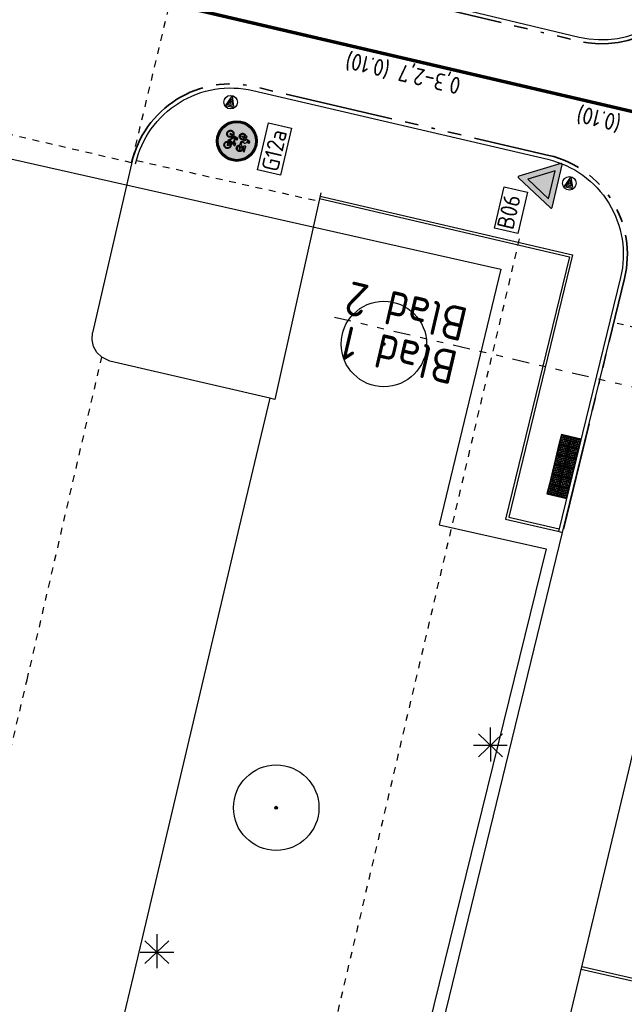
# Model space of a CAD drawing. Header units: metres. Extents: x 116958 to 118326, y 475500 to 477904.
# Tile 81 of 256: x 117477 to 117494, y 476340 to 476369. Entities that reach past the tile are written whole.
import ezdxf

# ---------------------------------------------------------------- set-up
doc = ezdxf.new("R2010")
doc.units = ezdxf.units.M
doc.header["$LTSCALE"] = 0.2
for name, pattern in [('200-03-27', [15, 1.5, -13.5]), ('AL-TEKENBLADGRENS', [11.5, 2.5, -1.5, 1, -1.5, 1, -1.5, 2.5]), ('MATGRENS', [2, 1, -1]), ('VH-RIJWIELPADBAND_410X225', [28, 16, -2, 2, -2, 0, -2, 2, -2])]:
    doc.linetypes.add(name, pattern=pattern)
doc.layers.get('0').update_dxf_attribs({"color": 6})
for name, color, linetype in [('B-WE-GR-BOOM-G', 252, 'Continuous'), ('B-WE-IE-MEUBILAIR_WEGMEUBILAIR_LICHTMAST-G', 252, 'Continuous'), ('B-WE-VH-KANTOPSLUITING_TROTTOIRBAND_130X150_250-G', 252, 'Continuous'), ('B-WE-VH-MATERIAALGRENS-G', 252, 'MATGRENS'), ('B-WE-VH-VERHARDING_ASFALT-GV', 252, 'Continuous'), ('N-WE-IE-MEUBILAIR_WEGMEUBILAIR_VERKEERSBORD-G', 7, 'Continuous'), ('N-WE-IE-MEUBILAIR_WEGMEUBILAIR_VERKEERSBORD-PAAL', 2, 'Continuous'), ('N-WE-VH-KANTOPSLUITING_ACHTERKANTBAND-G', 251, 'Continuous'), ('N-WE-VH-KANTOPSLUITING_OPSLUITBAND_80X200-G', 251, 'Continuous'), ('N-WE-VH-KANTVERHARDING_TEGEL_NOPPENTEGEL', 1, 'Continuous'), ('N-WE-VH-MATERIAALGRENS-G', 251, 'MATGRENS'), ('N-WE-VW-MARKERING_LANGS_STREEP_030_270_010-G', 1, '200-03-27'), ('N-WE-VW-MARKERING_LANGS_STREEP_GETROKKEN_010-G', 1, 'Continuous'), ('N-WE-VW-MARKERING_TEKST-G', 7, 'Continuous'), ('to-xx-bibcontour', 7, 'Continuous'), ('to-xx-bibkleur', 7, 'Continuous'), ('X-XX-AL-TEKENBLADGRENS-G', 7, 'AL-TEKENBLADGRENS'), ('X-XX-WERKGRENS-G', 4, 'WERKGRENS')]:
    doc.layers.add(name, color=color, linetype=linetype)
doc.layers.add('N-WE-VH-KANTOPSLUITING_RIJWIELPADBAND_410X250-G', color=251, linetype='VH-RIJWIELPADBAND_410X225', lineweight=35)
doc.styles.get("Standard").update_dxf_attribs({"font": 'isocp.shx'})
doc.linetypes.add('WERKGRENS', pattern='A,5,-2,[100,standaard.shx,S=1,R=0,X=0,Y=0],-2', length=9)

# ---------------------------------------------------------------- blocks, each defined once
blk = doc.blocks.new('CELQ211865')
for p, q in [((0.354, -0.336), (-0.354, 0.336)), ((0.354, 0.336), (-0.354, -0.336)), ((-0.001, 0.526), (0, -0.474)), ((-0.5, 0), (0.5, 0))]:
    blk.add_line(p, q)
blk = doc.blocks.new('Bestboom')
h = blk.add_hatch(color=256)
h.dxf.hatch_style = 1
h.paths.add_polyline_path([(41, 0, 1), (-41, 0, 1)])
for radius in [1260, 41.1]:
    blk.add_circle((0, 0), radius)
blk = doc.blocks.new('blind_oud')
blk.add_lwpolyline([(0, 0), (-0.3, 0), (-0.3, -0.3), (0, -0.3)], close=True)
at = {"color": 8}
for centre in [(-0.275, -0.025), (-0.275, -0.075), (-0.275, -0.125), (-0.275, -0.175), (-0.275, -0.225), (-0.275, -0.275), (-0.225, -0.025), (-0.225, -0.075), (-0.225, -0.125), (-0.225, -0.175), (-0.225, -0.225), (-0.225, -0.275), (-0.175, -0.025), (-0.175, -0.075), (-0.175, -0.125), (-0.175, -0.175), (-0.175, -0.225), (-0.175, -0.275), (-0.125, -0.025), (-0.125, -0.075), (-0.125, -0.125), (-0.125, -0.175), (-0.125, -0.225), (-0.125, -0.275), (-0.075, -0.025), (-0.075, -0.075), (-0.075, -0.125), (-0.075, -0.175), (-0.075, -0.225), (-0.075, -0.275), (-0.025, -0.025), (-0.025, -0.075), (-0.025, -0.125), (-0.025, -0.175), (-0.025, -0.225), (-0.025, -0.275)]:
    blk.add_circle(centre, 0.0125, dxfattribs=at)
blk = doc.blocks.new('B06')
at = {"layer": 'to-xx-bibkleur'}
h = blk.add_hatch(color=10, dxfattribs=at)
h.paths.add_polyline_path([(0.211, 0.511), (-0.211, 0.511), (0, 0.145)], flags=16)
edge = h.paths.add_edge_path()
edge.add_line((-0.337, 0.569), (-0.013, 0.007))
edge.add_arc((0, 0.015), 0.015, 210, 330)
edge.add_line((0.013, 0.007), (0.337, 0.569))
edge.add_arc((0.324, 0.576), 0.015, 330, 450)
edge.add_line((0.324, 0.591), (-0.324, 0.591))
edge.add_arc((-0.324, 0.576), 0.015, 90, 210)
blk.add_hatch(color=255, dxfattribs=at).paths.add_polyline_path([(0.211, 0.511), (-0.211, 0.511), (0, 0.145)])
at = {"layer": 'to-xx-bibcontour', "color": 7, "flags": 128}
blk.add_lwpolyline([(-0.337, 0.569), (-0.013, 0.007, 0.57735), (0.013, 0.007), (0.337, 0.569, 0.57735), (0.324, 0.591), (-0.324, 0.591, 0.57735)], format="xyb", close=True, dxfattribs=at)
blk.add_lwpolyline([(0.211, 0.511), (-0.211, 0.511), (0, 0.145)], close=True, dxfattribs=at)
at = {"layer": 'to-xx-bibkleur', "color": 10, "flags": 128}
blk.add_lwpolyline([(-0.337, 0.569), (-0.013, 0.007, 0.57735), (0.013, 0.007), (0.337, 0.569, 0.57735), (0.324, 0.591), (-0.324, 0.591, 0.57735)], format="xyb", close=True, dxfattribs=at)
blk.add_lwpolyline([(0.211, 0.511), (-0.211, 0.511), (0, 0.145)], close=True, dxfattribs=at)
blk = doc.blocks.new('Vb')
blk.add_lwpolyline([(125, -138), (-127, -138), (0, 185), (114, -100), (-71, -100), (0, 100), (56, -60), (-13, -60), (0, -20), (1, 30)])
blk.add_circle((0, 0), 200)
blk = doc.blocks.new('G12a')
at = {"layer": 'to-xx-bibkleur'}
h = blk.add_hatch(color=150, dxfattribs=at)
h.paths.add_polyline_path([(0.3, 0.3, 1), (-0.3, 0.3, 1)])
h.paths.add_polyline_path([(-0.285, 0.3, -1), (0.285, 0.3, -1)], flags=16)
h.paths.add_polyline_path([(-0.275, 0.3, -1), (0.275, 0.3, -1)], flags=0)
h.paths.add_polyline_path([(0.141, 0.191), (0.142, 0.181), (0.141, 0.17), (0.138, 0.16), (0.133, 0.151), (0.127, 0.143), (0.119, 0.137), (0.11, 0.132), (0.1, 0.129), (0.089, 0.127), (0.079, 0.128), (0.07, 0.131), (0.061, 0.136), (0.054, 0.141), (0.047, 0.148), (0.042, 0.156), (0.038, 0.165), (0.036, 0.175), (0.011, 0.175), (-0.052, 0.244), (-0.057, 0.228), (-0.045, 0.22), (-0.039, 0.215), (-0.035, 0.209), (-0.032, 0.203), (-0.029, 0.196), (-0.027, 0.181), (-0.028, 0.17), (-0.031, 0.16), (-0.036, 0.151), (-0.043, 0.143), (-0.05, 0.137), (-0.059, 0.132), (-0.069, 0.129), (-0.08, 0.127), (-0.091, 0.129), (-0.101, 0.132), (-0.11, 0.137), (-0.118, 0.143), (-0.124, 0.151), (-0.129, 0.16), (-0.132, 0.17), (-0.133, 0.181), (-0.132, 0.191), (-0.129, 0.201), (-0.124, 0.21), (-0.118, 0.218), (-0.11, 0.224), (-0.101, 0.229), (-0.091, 0.232), (-0.08, 0.233), (-0.068, 0.232), (-0.048, 0.286), (-0.045, 0.293), (-0.041, 0.297), (-0.036, 0.299), (-0.029, 0.3), (-0.015, 0.3), (-0.015, 0.289), (-0.029, 0.289), (-0.032, 0.288), (-0.035, 0.287), (-0.037, 0.284), (-0.039, 0.281), (-0.044, 0.267), (0.048, 0.267), (0.053, 0.278), (0.037, 0.278), (0.035, 0.278), (0.033, 0.28), (0.032, 0.283), (0.033, 0.287), (0.037, 0.289), (0.078, 0.289), (0.078, 0.278), (0.065, 0.278), (0.056, 0.258), (0.071, 0.23), (0.08, 0.233), (0.089, 0.233), (0.1, 0.232), (0.11, 0.229), (0.119, 0.224), (0.127, 0.218), (0.133, 0.21), (0.138, 0.201)], flags=0)
h.paths.add_polyline_path([(0.13, 0.189), (0.131, 0.181), (0.13, 0.172), (0.128, 0.164), (0.124, 0.157), (0.119, 0.151), (0.113, 0.146), (0.106, 0.142), (0.098, 0.139), (0.089, 0.139), (0.082, 0.139), (0.074, 0.141), (0.068, 0.145), (0.062, 0.149), (0.057, 0.154), (0.053, 0.161), (0.05, 0.168), (0.048, 0.175), (0.09, 0.175), (0.093, 0.176), (0.095, 0.178), (0.096, 0.18), (0.095, 0.183), (0.076, 0.22), (0.082, 0.222), (0.089, 0.222), (0.098, 0.221), (0.106, 0.219), (0.113, 0.215), (0.119, 0.21), (0.124, 0.204), (0.128, 0.197)], flags=0)
h.paths.add_polyline_path([(0.134, 0.338), (0.128, 0.331), (0.121, 0.325), (0.113, 0.321), (0.104, 0.318), (0.094, 0.317), (0.085, 0.318), (0.076, 0.32), (0.069, 0.324), (0.062, 0.329), (0.056, 0.335), (0.051, 0.342), (0.048, 0.35), (0.046, 0.359), (0.002, 0.359), (-0.004, 0.36), (-0.009, 0.365), (-0.048, 0.43), (-0.059, 0.407), (-0.049, 0.4), (-0.045, 0.395), (-0.042, 0.39), (-0.037, 0.378), (-0.035, 0.366), (-0.036, 0.356), (-0.039, 0.347), (-0.044, 0.338), (-0.05, 0.331), (-0.057, 0.325), (-0.065, 0.321), (-0.074, 0.318), (-0.084, 0.317), (-0.094, 0.318), (-0.103, 0.321), (-0.111, 0.325), (-0.118, 0.331), (-0.124, 0.338), (-0.129, 0.347), (-0.132, 0.356), (-0.133, 0.366), (-0.132, 0.373), (-0.131, 0.38), (-0.128, 0.387), (-0.124, 0.393), (-0.12, 0.398), (-0.115, 0.403), (-0.109, 0.407), (-0.103, 0.41), (-0.108, 0.421), (-0.103, 0.423), (-0.097, 0.425), (-0.091, 0.426), (-0.084, 0.426), (-0.081, 0.426), (-0.081, 0.414), (-0.072, 0.413), (-0.045, 0.475), (-0.041, 0.479), (-0.038, 0.482), (-0.034, 0.484), (-0.028, 0.484), (-0.009, 0.484), (-0.009, 0.469), (-0.024, 0.469), (-0.028, 0.469), (-0.03, 0.468), (-0.034, 0.462), (-0.041, 0.446), (-0.013, 0.446), (-0.01, 0.445), (-0.008, 0.443), (0.005, 0.422), (0.006, 0.419), (0.006, 0.416), (-0.007, 0.389), (0, 0.378), (0.004, 0.375), (0.009, 0.374), (0.046, 0.374), (0.048, 0.382), (0.052, 0.39), (0.056, 0.397), (0.062, 0.403), (0.069, 0.408), (0.077, 0.411), (0.085, 0.413), (0.094, 0.414), (0.104, 0.413), (0.113, 0.41), (0.121, 0.406), (0.128, 0.4), (0.134, 0.393), (0.139, 0.384), (0.142, 0.375), (0.143, 0.366), (0.142, 0.356), (0.139, 0.347)], flags=0)
h.paths.add_polyline_path([(0.122, 0.347), (0.118, 0.342), (0.113, 0.338), (0.107, 0.334), (0.101, 0.333), (0.094, 0.332), (0.082, 0.334), (0.072, 0.34), (0.065, 0.348), (0.061, 0.359), (0.096, 0.359), (0.099, 0.359), (0.101, 0.361), (0.103, 0.363), (0.104, 0.366), (0.103, 0.369), (0.101, 0.372), (0.099, 0.373), (0.096, 0.374), (0.061, 0.374), (0.066, 0.384), (0.073, 0.392), (0.077, 0.395), (0.082, 0.397), (0.088, 0.399), (0.094, 0.399), (0.101, 0.399), (0.107, 0.397), (0.113, 0.394), (0.118, 0.39), (0.122, 0.384), (0.125, 0.379), (0.127, 0.372), (0.128, 0.366), (0.127, 0.359), (0.125, 0.352)], flags=0)
h.paths.add_polyline_path([(0.081, 0.186), (0.048, 0.186), (0.05, 0.195), (0.054, 0.203), (0.059, 0.21), (0.066, 0.215)], flags=0)
h.paths.add_polyline_path([(0.061, 0.225), (0.052, 0.218), (0.044, 0.209), (0.039, 0.198), (0.036, 0.186), (0.023, 0.186), (0.05, 0.246)], flags=0)
h.paths.add_polyline_path([(0.043, 0.256), (0.013, 0.19), (-0.047, 0.256)], flags=0)
h.paths.add_polyline_path([(0.129, 0.426), (0.091, 0.426), (0.083, 0.425), (0.075, 0.423), (0.067, 0.42), (0.061, 0.417), (0.057, 0.415), (0.054, 0.414), (0.052, 0.415), (0.05, 0.417), (0.042, 0.434), (0.04, 0.439), (0.04, 0.443), (0.042, 0.445), (0.045, 0.446), (0.129, 0.446)], flags=0)
h.paths.add_polyline_path([(-0.038, 0.181), (-0.039, 0.172), (-0.041, 0.164), (-0.045, 0.157), (-0.05, 0.151), (-0.057, 0.146), (-0.064, 0.142), (-0.072, 0.139), (-0.08, 0.139), (-0.088, 0.139), (-0.096, 0.142), (-0.103, 0.146), (-0.11, 0.151), (-0.115, 0.157), (-0.118, 0.164), (-0.121, 0.172), (-0.122, 0.181), (-0.121, 0.189), (-0.118, 0.197), (-0.115, 0.204), (-0.11, 0.21), (-0.103, 0.215), (-0.096, 0.219), (-0.088, 0.221), (-0.08, 0.222), (-0.072, 0.221), (-0.085, 0.182), (-0.086, 0.179), (-0.084, 0.177), (-0.082, 0.176), (-0.08, 0.175), (-0.077, 0.176), (-0.075, 0.179), (-0.061, 0.218), (-0.052, 0.212), (-0.045, 0.203), (-0.04, 0.193)], flags=0)
h.paths.add_polyline_path([(-0.053, 0.352), (-0.06, 0.342), (-0.065, 0.338), (-0.071, 0.334), (-0.077, 0.333), (-0.084, 0.332), (-0.091, 0.333), (-0.097, 0.334), (-0.103, 0.338), (-0.108, 0.342), (-0.112, 0.347), (-0.115, 0.352), (-0.117, 0.359), (-0.118, 0.366), (-0.117, 0.372), (-0.115, 0.379), (-0.112, 0.384), (-0.108, 0.39), (-0.103, 0.394), (-0.097, 0.397), (-0.091, 0.399), (-0.084, 0.399), (-0.079, 0.399), (-0.092, 0.369), (-0.092, 0.366), (-0.092, 0.363), (-0.09, 0.361), (-0.088, 0.359), (-0.085, 0.358), (-0.082, 0.359), (-0.08, 0.361), (-0.078, 0.363), (-0.065, 0.393), (-0.059, 0.388), (-0.054, 0.381), (-0.051, 0.374), (-0.05, 0.366), (-0.051, 0.359)], flags=0)
h = blk.add_hatch(color=255, dxfattribs=at)
edge = h.paths.add_edge_path(flags=16)
edge.add_arc((0, 0.3), 0.275, 0, 360)
edge = h.paths.add_edge_path()
edge.add_arc((0, 0.3), 0.285, 0, 360)
h = blk.add_hatch(color=255, dxfattribs=at)
h.paths.add_polyline_path([(-0.065, 0.393), (-0.078, 0.363), (-0.08, 0.361), (-0.082, 0.359), (-0.085, 0.358), (-0.088, 0.359), (-0.09, 0.361), (-0.092, 0.363), (-0.092, 0.366), (-0.092, 0.369), (-0.079, 0.399), (-0.084, 0.399), (-0.091, 0.399), (-0.097, 0.397), (-0.103, 0.394), (-0.108, 0.39), (-0.112, 0.384), (-0.115, 0.379), (-0.117, 0.372), (-0.118, 0.366), (-0.117, 0.359), (-0.115, 0.352), (-0.112, 0.347), (-0.108, 0.342), (-0.103, 0.338), (-0.097, 0.334), (-0.091, 0.333), (-0.084, 0.332), (-0.077, 0.333), (-0.071, 0.334), (-0.065, 0.338), (-0.06, 0.342), (-0.053, 0.352), (-0.051, 0.359), (-0.05, 0.366), (-0.051, 0.374), (-0.054, 0.381), (-0.059, 0.388)], flags=16)
h.paths.add_polyline_path([(0.061, 0.359), (0.096, 0.359), (0.099, 0.359), (0.101, 0.361), (0.103, 0.363), (0.104, 0.366), (0.103, 0.369), (0.101, 0.372), (0.099, 0.373), (0.096, 0.374), (0.061, 0.374), (0.066, 0.384), (0.073, 0.392), (0.077, 0.395), (0.082, 0.397), (0.088, 0.399), (0.094, 0.399), (0.101, 0.399), (0.107, 0.397), (0.113, 0.394), (0.118, 0.39), (0.122, 0.384), (0.125, 0.379), (0.127, 0.372), (0.128, 0.366), (0.127, 0.359), (0.125, 0.352), (0.122, 0.347), (0.118, 0.342), (0.113, 0.338), (0.107, 0.334), (0.101, 0.333), (0.094, 0.332), (0.082, 0.334), (0.072, 0.34), (0.065, 0.348)], flags=16)
h.paths.add_polyline_path([(0.129, 0.426), (0.129, 0.446), (0.045, 0.446), (0.042, 0.445), (0.04, 0.443), (0.04, 0.439), (0.042, 0.434), (0.05, 0.417), (0.052, 0.415), (0.054, 0.414), (0.057, 0.415), (0.061, 0.417), (0.067, 0.42), (0.075, 0.423), (0.083, 0.425), (0.091, 0.426)], flags=17)
h.paths.add_polyline_path([(0, 0.378), (0.004, 0.375), (0.009, 0.374), (0.046, 0.374), (0.048, 0.382), (0.052, 0.39), (0.056, 0.397), (0.062, 0.403), (0.069, 0.408), (0.077, 0.411), (0.085, 0.413), (0.094, 0.414), (0.104, 0.413), (0.113, 0.41), (0.121, 0.406), (0.128, 0.4), (0.134, 0.393), (0.139, 0.384), (0.142, 0.375), (0.143, 0.366), (0.142, 0.356), (0.139, 0.347), (0.134, 0.338), (0.128, 0.331), (0.121, 0.325), (0.113, 0.321), (0.104, 0.318), (0.094, 0.317), (0.085, 0.318), (0.076, 0.32), (0.069, 0.324), (0.062, 0.329), (0.056, 0.335), (0.051, 0.342), (0.048, 0.35), (0.046, 0.359), (0.002, 0.359), (-0.004, 0.36), (-0.009, 0.365), (-0.048, 0.43), (-0.059, 0.407), (-0.049, 0.4), (-0.045, 0.395), (-0.042, 0.39), (-0.037, 0.378), (-0.035, 0.366), (-0.036, 0.356), (-0.039, 0.347), (-0.044, 0.338), (-0.05, 0.331), (-0.057, 0.325), (-0.065, 0.321), (-0.074, 0.318), (-0.084, 0.317), (-0.094, 0.318), (-0.103, 0.321), (-0.111, 0.325), (-0.118, 0.331), (-0.124, 0.338), (-0.129, 0.347), (-0.132, 0.356), (-0.133, 0.366), (-0.132, 0.373), (-0.131, 0.38), (-0.128, 0.387), (-0.124, 0.393), (-0.12, 0.398), (-0.115, 0.403), (-0.109, 0.407), (-0.103, 0.41), (-0.108, 0.421), (-0.103, 0.423), (-0.097, 0.425), (-0.091, 0.426), (-0.084, 0.426), (-0.081, 0.426), (-0.081, 0.414), (-0.072, 0.413), (-0.045, 0.475), (-0.041, 0.479), (-0.038, 0.482), (-0.034, 0.484), (-0.028, 0.484), (-0.009, 0.484), (-0.009, 0.469), (-0.024, 0.469), (-0.028, 0.469), (-0.03, 0.468), (-0.034, 0.462), (-0.041, 0.446), (-0.013, 0.446), (-0.01, 0.445), (-0.008, 0.443), (0.005, 0.422), (0.006, 0.419), (0.006, 0.416), (-0.007, 0.389)])
h.paths.add_polyline_path([(-0.038, 0.181), (-0.039, 0.172), (-0.041, 0.164), (-0.045, 0.157), (-0.05, 0.151), (-0.057, 0.146), (-0.064, 0.142), (-0.072, 0.139), (-0.08, 0.139), (-0.088, 0.139), (-0.096, 0.142), (-0.103, 0.146), (-0.11, 0.151), (-0.115, 0.157), (-0.118, 0.164), (-0.121, 0.172), (-0.122, 0.181), (-0.121, 0.189), (-0.118, 0.197), (-0.115, 0.204), (-0.11, 0.21), (-0.103, 0.215), (-0.096, 0.219), (-0.088, 0.221), (-0.08, 0.222), (-0.072, 0.221), (-0.085, 0.182), (-0.086, 0.179), (-0.084, 0.177), (-0.082, 0.176), (-0.08, 0.175), (-0.077, 0.176), (-0.075, 0.179), (-0.061, 0.218), (-0.052, 0.212), (-0.045, 0.203), (-0.04, 0.193)], flags=16)
h.paths.add_polyline_path([(0.043, 0.256), (0.013, 0.19), (-0.047, 0.256)], flags=16)
h.paths.add_polyline_path([(0.023, 0.186), (0.05, 0.246), (0.061, 0.225), (0.052, 0.218), (0.044, 0.209), (0.039, 0.198), (0.036, 0.186)], flags=16)
h.paths.add_polyline_path([(0.076, 0.22), (0.082, 0.222), (0.089, 0.222), (0.098, 0.221), (0.106, 0.219), (0.113, 0.215), (0.119, 0.21), (0.124, 0.204), (0.128, 0.197), (0.13, 0.189), (0.131, 0.181), (0.13, 0.172), (0.128, 0.164), (0.124, 0.157), (0.119, 0.151), (0.113, 0.146), (0.106, 0.142), (0.098, 0.139), (0.089, 0.139), (0.082, 0.139), (0.074, 0.141), (0.068, 0.145), (0.062, 0.149), (0.057, 0.154), (0.053, 0.161), (0.05, 0.168), (0.048, 0.175), (0.09, 0.175), (0.093, 0.176), (0.095, 0.178), (0.096, 0.18), (0.095, 0.183)], flags=16)
h.paths.add_polyline_path([(0.066, 0.215), (0.081, 0.186), (0.048, 0.186), (0.05, 0.195), (0.054, 0.203), (0.059, 0.21)], flags=16)
h.paths.add_polyline_path([(0.078, 0.289), (0.078, 0.278), (0.065, 0.278), (0.056, 0.258), (0.071, 0.23), (0.08, 0.233), (0.089, 0.233), (0.1, 0.232), (0.11, 0.229), (0.119, 0.224), (0.127, 0.218), (0.133, 0.21), (0.138, 0.201), (0.141, 0.191), (0.142, 0.181), (0.141, 0.17), (0.138, 0.16), (0.133, 0.151), (0.127, 0.143), (0.119, 0.137), (0.11, 0.132), (0.1, 0.129), (0.089, 0.127), (0.079, 0.128), (0.07, 0.131), (0.061, 0.136), (0.054, 0.141), (0.047, 0.148), (0.042, 0.156), (0.038, 0.165), (0.036, 0.175), (0.011, 0.175), (-0.052, 0.244), (-0.057, 0.228), (-0.045, 0.22), (-0.039, 0.215), (-0.035, 0.209), (-0.032, 0.203), (-0.029, 0.196), (-0.027, 0.181), (-0.028, 0.17), (-0.031, 0.16), (-0.036, 0.151), (-0.043, 0.143), (-0.05, 0.137), (-0.059, 0.132), (-0.069, 0.129), (-0.08, 0.127), (-0.091, 0.129), (-0.101, 0.132), (-0.11, 0.137), (-0.118, 0.143), (-0.124, 0.151), (-0.129, 0.16), (-0.132, 0.17), (-0.133, 0.181), (-0.132, 0.191), (-0.129, 0.201), (-0.124, 0.21), (-0.118, 0.218), (-0.11, 0.224), (-0.101, 0.229), (-0.091, 0.232), (-0.08, 0.233), (-0.068, 0.232), (-0.048, 0.286), (-0.045, 0.293), (-0.041, 0.297), (-0.036, 0.299), (-0.029, 0.3), (-0.015, 0.3), (-0.015, 0.289), (-0.029, 0.289), (-0.032, 0.288), (-0.035, 0.287), (-0.037, 0.284), (-0.039, 0.281), (-0.044, 0.267), (0.048, 0.267), (0.053, 0.278), (0.037, 0.278), (0.035, 0.278), (0.033, 0.28), (0.032, 0.283), (0.033, 0.287), (0.037, 0.289)])
at = {"layer": 'to-xx-bibcontour', "color": 7}
for points in [[(0, 0.378), (0.004, 0.375), (0.009, 0.374), (0.046, 0.374), (0.048, 0.382), (0.052, 0.39), (0.056, 0.397), (0.062, 0.403), (0.069, 0.408), (0.077, 0.411), (0.085, 0.413), (0.094, 0.414), (0.104, 0.413), (0.113, 0.41), (0.121, 0.406), (0.128, 0.4), (0.134, 0.393), (0.139, 0.384), (0.142, 0.375), (0.143, 0.366), (0.142, 0.356), (0.139, 0.347), (0.134, 0.338), (0.128, 0.331), (0.121, 0.325), (0.113, 0.321), (0.104, 0.318), (0.094, 0.317), (0.085, 0.318), (0.076, 0.32), (0.069, 0.324), (0.062, 0.329), (0.056, 0.335), (0.051, 0.342), (0.048, 0.35), (0.046, 0.359), (0.002, 0.359), (-0.004, 0.36), (-0.009, 0.365), (-0.048, 0.43), (-0.059, 0.407), (-0.049, 0.4), (-0.045, 0.395), (-0.042, 0.39), (-0.037, 0.378), (-0.035, 0.366), (-0.036, 0.356), (-0.039, 0.347), (-0.044, 0.338), (-0.05, 0.331), (-0.057, 0.325), (-0.065, 0.321), (-0.074, 0.318), (-0.084, 0.317), (-0.094, 0.318), (-0.103, 0.321), (-0.111, 0.325), (-0.118, 0.331), (-0.124, 0.338), (-0.129, 0.347), (-0.132, 0.356), (-0.133, 0.366), (-0.132, 0.373), (-0.131, 0.38), (-0.128, 0.387), (-0.124, 0.393), (-0.12, 0.398), (-0.115, 0.403), (-0.109, 0.407), (-0.103, 0.41), (-0.108, 0.421), (-0.103, 0.423), (-0.097, 0.425), (-0.091, 0.426), (-0.084, 0.426), (-0.081, 0.426), (-0.081, 0.414), (-0.072, 0.413), (-0.045, 0.475), (-0.041, 0.479), (-0.038, 0.482), (-0.034, 0.484), (-0.028, 0.484), (-0.009, 0.484), (-0.009, 0.469), (-0.024, 0.469), (-0.028, 0.469), (-0.03, 0.468), (-0.034, 0.462), (-0.041, 0.446), (-0.013, 0.446), (-0.01, 0.445), (-0.008, 0.443), (0.005, 0.422), (0.006, 0.419), (0.006, 0.416), (-0.007, 0.389), (0, 0.378)], [(0.129, 0.426), (0.129, 0.446), (0.045, 0.446), (0.042, 0.445), (0.04, 0.443), (0.04, 0.439), (0.042, 0.434), (0.05, 0.417), (0.052, 0.415), (0.054, 0.414), (0.057, 0.415), (0.061, 0.417), (0.067, 0.42), (0.075, 0.423), (0.083, 0.425), (0.091, 0.426), (0.129, 0.426)], [(0.078, 0.289), (0.078, 0.278), (0.065, 0.278), (0.056, 0.258), (0.071, 0.23), (0.08, 0.233), (0.089, 0.233), (0.1, 0.232), (0.11, 0.229), (0.119, 0.224), (0.127, 0.218), (0.133, 0.21), (0.138, 0.201), (0.141, 0.191), (0.142, 0.181), (0.141, 0.17), (0.138, 0.16), (0.133, 0.151), (0.127, 0.143), (0.119, 0.137), (0.11, 0.132), (0.1, 0.129), (0.089, 0.127), (0.079, 0.128), (0.07, 0.131), (0.061, 0.136), (0.054, 0.141), (0.047, 0.148), (0.042, 0.156), (0.038, 0.165), (0.036, 0.175), (0.011, 0.175), (-0.052, 0.244), (-0.057, 0.228), (-0.045, 0.22), (-0.039, 0.215), (-0.035, 0.209), (-0.032, 0.203), (-0.029, 0.196), (-0.027, 0.181), (-0.028, 0.17), (-0.031, 0.16), (-0.036, 0.151), (-0.043, 0.143), (-0.05, 0.137), (-0.059, 0.132), (-0.069, 0.129), (-0.08, 0.127), (-0.091, 0.129), (-0.101, 0.132), (-0.11, 0.137), (-0.118, 0.143), (-0.124, 0.151), (-0.129, 0.16), (-0.132, 0.17), (-0.133, 0.181), (-0.132, 0.191), (-0.129, 0.201), (-0.124, 0.21), (-0.118, 0.218), (-0.11, 0.224), (-0.101, 0.229), (-0.091, 0.232), (-0.08, 0.233), (-0.068, 0.232), (-0.048, 0.286), (-0.045, 0.293), (-0.041, 0.297), (-0.036, 0.299), (-0.029, 0.3), (-0.015, 0.3), (-0.015, 0.289), (-0.029, 0.289), (-0.032, 0.288), (-0.035, 0.287), (-0.037, 0.284), (-0.039, 0.281), (-0.044, 0.267), (0.048, 0.267), (0.053, 0.278), (0.037, 0.278), (0.035, 0.278), (0.033, 0.28), (0.032, 0.283), (0.033, 0.287), (0.037, 0.289), (0.078, 0.289)], [(-0.065, 0.393), (-0.078, 0.363), (-0.08, 0.361), (-0.082, 0.359), (-0.085, 0.358), (-0.088, 0.359), (-0.09, 0.361), (-0.092, 0.363), (-0.092, 0.366), (-0.092, 0.369), (-0.079, 0.399), (-0.084, 0.399), (-0.091, 0.399), (-0.097, 0.397), (-0.103, 0.394), (-0.108, 0.39), (-0.112, 0.384), (-0.115, 0.379), (-0.117, 0.372), (-0.118, 0.366), (-0.117, 0.359), (-0.115, 0.352), (-0.112, 0.347), (-0.108, 0.342), (-0.103, 0.338), (-0.097, 0.334), (-0.091, 0.333), (-0.084, 0.332), (-0.077, 0.333), (-0.071, 0.334), (-0.065, 0.338), (-0.06, 0.342), (-0.053, 0.352), (-0.051, 0.359), (-0.05, 0.366), (-0.051, 0.374), (-0.054, 0.381), (-0.059, 0.388), (-0.065, 0.393)], [(0.061, 0.359), (0.096, 0.359), (0.099, 0.359), (0.101, 0.361), (0.103, 0.363), (0.104, 0.366), (0.103, 0.369), (0.101, 0.372), (0.099, 0.373), (0.096, 0.374), (0.061, 0.374), (0.066, 0.384), (0.073, 0.392), (0.077, 0.395), (0.082, 0.397), (0.088, 0.399), (0.094, 0.399), (0.101, 0.399), (0.107, 0.397), (0.113, 0.394), (0.118, 0.39), (0.122, 0.384), (0.125, 0.379), (0.127, 0.372), (0.128, 0.366), (0.127, 0.359), (0.125, 0.352), (0.122, 0.347), (0.118, 0.342), (0.113, 0.338), (0.107, 0.334), (0.101, 0.333), (0.094, 0.332), (0.082, 0.334), (0.072, 0.34), (0.065, 0.348), (0.061, 0.359)], [(-0.038, 0.181), (-0.039, 0.172), (-0.041, 0.164), (-0.045, 0.157), (-0.05, 0.151), (-0.057, 0.146), (-0.064, 0.142), (-0.072, 0.139), (-0.08, 0.139), (-0.088, 0.139), (-0.096, 0.142), (-0.103, 0.146), (-0.11, 0.151), (-0.115, 0.157), (-0.118, 0.164), (-0.121, 0.172), (-0.122, 0.181), (-0.121, 0.189), (-0.118, 0.197), (-0.115, 0.204), (-0.11, 0.21), (-0.103, 0.215), (-0.096, 0.219), (-0.088, 0.221), (-0.08, 0.222), (-0.072, 0.221), (-0.085, 0.182), (-0.086, 0.179), (-0.084, 0.177), (-0.082, 0.176), (-0.08, 0.175), (-0.077, 0.176), (-0.075, 0.179), (-0.061, 0.218), (-0.052, 0.212), (-0.045, 0.203), (-0.04, 0.193), (-0.038, 0.181)], [(0.043, 0.256), (0.013, 0.19), (-0.047, 0.256), (0.043, 0.256)], [(0.023, 0.186), (0.05, 0.246), (0.061, 0.225), (0.052, 0.218), (0.044, 0.209), (0.039, 0.198), (0.036, 0.186), (0.023, 0.186)], [(0.076, 0.22), (0.082, 0.222), (0.089, 0.222), (0.098, 0.221), (0.106, 0.219), (0.113, 0.215), (0.119, 0.21), (0.124, 0.204), (0.128, 0.197), (0.13, 0.189), (0.131, 0.181), (0.13, 0.172), (0.128, 0.164), (0.124, 0.157), (0.119, 0.151), (0.113, 0.146), (0.106, 0.142), (0.098, 0.139), (0.089, 0.139), (0.082, 0.139), (0.074, 0.141), (0.068, 0.145), (0.062, 0.149), (0.057, 0.154), (0.053, 0.161), (0.05, 0.168), (0.048, 0.175), (0.09, 0.175), (0.093, 0.176), (0.095, 0.178), (0.096, 0.18), (0.095, 0.183), (0.076, 0.22)], [(0.066, 0.215), (0.081, 0.186), (0.048, 0.186), (0.05, 0.195), (0.054, 0.203), (0.059, 0.21), (0.066, 0.215)]]:
    blk.add_lwpolyline(points, dxfattribs=at)
for radius in [0.3, 0.285, 0.275]:
    blk.add_circle((0, 0.3), radius, dxfattribs=at)
at = {"layer": 'to-xx-bibkleur', "color": 255}
for points in [[(0, 0.378), (0.004, 0.375), (0.009, 0.374), (0.046, 0.374), (0.048, 0.382), (0.052, 0.39), (0.056, 0.397), (0.062, 0.403), (0.069, 0.408), (0.077, 0.411), (0.085, 0.413), (0.094, 0.414), (0.104, 0.413), (0.113, 0.41), (0.121, 0.406), (0.128, 0.4), (0.134, 0.393), (0.139, 0.384), (0.142, 0.375), (0.143, 0.366), (0.142, 0.356), (0.139, 0.347), (0.134, 0.338), (0.128, 0.331), (0.121, 0.325), (0.113, 0.321), (0.104, 0.318), (0.094, 0.317), (0.085, 0.318), (0.076, 0.32), (0.069, 0.324), (0.062, 0.329), (0.056, 0.335), (0.051, 0.342), (0.048, 0.35), (0.046, 0.359), (0.002, 0.359), (-0.004, 0.36), (-0.009, 0.365), (-0.048, 0.43), (-0.059, 0.407), (-0.049, 0.4), (-0.045, 0.395), (-0.042, 0.39), (-0.037, 0.378), (-0.035, 0.366), (-0.036, 0.356), (-0.039, 0.347), (-0.044, 0.338), (-0.05, 0.331), (-0.057, 0.325), (-0.065, 0.321), (-0.074, 0.318), (-0.084, 0.317), (-0.094, 0.318), (-0.103, 0.321), (-0.111, 0.325), (-0.118, 0.331), (-0.124, 0.338), (-0.129, 0.347), (-0.132, 0.356), (-0.133, 0.366), (-0.132, 0.373), (-0.131, 0.38), (-0.128, 0.387), (-0.124, 0.393), (-0.12, 0.398), (-0.115, 0.403), (-0.109, 0.407), (-0.103, 0.41), (-0.108, 0.421), (-0.103, 0.423), (-0.097, 0.425), (-0.091, 0.426), (-0.084, 0.426), (-0.081, 0.426), (-0.081, 0.414), (-0.072, 0.413), (-0.045, 0.475), (-0.041, 0.479), (-0.038, 0.482), (-0.034, 0.484), (-0.028, 0.484), (-0.009, 0.484), (-0.009, 0.469), (-0.024, 0.469), (-0.028, 0.469), (-0.03, 0.468), (-0.034, 0.462), (-0.041, 0.446), (-0.013, 0.446), (-0.01, 0.445), (-0.008, 0.443), (0.005, 0.422), (0.006, 0.419), (0.006, 0.416), (-0.007, 0.389), (0, 0.378)], [(0.129, 0.426), (0.129, 0.446), (0.045, 0.446), (0.042, 0.445), (0.04, 0.443), (0.04, 0.439), (0.042, 0.434), (0.05, 0.417), (0.052, 0.415), (0.054, 0.414), (0.057, 0.415), (0.061, 0.417), (0.067, 0.42), (0.075, 0.423), (0.083, 0.425), (0.091, 0.426), (0.129, 0.426)], [(0.078, 0.289), (0.078, 0.278), (0.065, 0.278), (0.056, 0.258), (0.071, 0.23), (0.08, 0.233), (0.089, 0.233), (0.1, 0.232), (0.11, 0.229), (0.119, 0.224), (0.127, 0.218), (0.133, 0.21), (0.138, 0.201), (0.141, 0.191), (0.142, 0.181), (0.141, 0.17), (0.138, 0.16), (0.133, 0.151), (0.127, 0.143), (0.119, 0.137), (0.11, 0.132), (0.1, 0.129), (0.089, 0.127), (0.079, 0.128), (0.07, 0.131), (0.061, 0.136), (0.054, 0.141), (0.047, 0.148), (0.042, 0.156), (0.038, 0.165), (0.036, 0.175), (0.011, 0.175), (-0.052, 0.244), (-0.057, 0.228), (-0.045, 0.22), (-0.039, 0.215), (-0.035, 0.209), (-0.032, 0.203), (-0.029, 0.196), (-0.027, 0.181), (-0.028, 0.17), (-0.031, 0.16), (-0.036, 0.151), (-0.043, 0.143), (-0.05, 0.137), (-0.059, 0.132), (-0.069, 0.129), (-0.08, 0.127), (-0.091, 0.129), (-0.101, 0.132), (-0.11, 0.137), (-0.118, 0.143), (-0.124, 0.151), (-0.129, 0.16), (-0.132, 0.17), (-0.133, 0.181), (-0.132, 0.191), (-0.129, 0.201), (-0.124, 0.21), (-0.118, 0.218), (-0.11, 0.224), (-0.101, 0.229), (-0.091, 0.232), (-0.08, 0.233), (-0.068, 0.232), (-0.048, 0.286), (-0.045, 0.293), (-0.041, 0.297), (-0.036, 0.299), (-0.029, 0.3), (-0.015, 0.3), (-0.015, 0.289), (-0.029, 0.289), (-0.032, 0.288), (-0.035, 0.287), (-0.037, 0.284), (-0.039, 0.281), (-0.044, 0.267), (0.048, 0.267), (0.053, 0.278), (0.037, 0.278), (0.035, 0.278), (0.033, 0.28), (0.032, 0.283), (0.033, 0.287), (0.037, 0.289), (0.078, 0.289)], [(-0.065, 0.393), (-0.078, 0.363), (-0.08, 0.361), (-0.082, 0.359), (-0.085, 0.358), (-0.088, 0.359), (-0.09, 0.361), (-0.092, 0.363), (-0.092, 0.366), (-0.092, 0.369), (-0.079, 0.399), (-0.084, 0.399), (-0.091, 0.399), (-0.097, 0.397), (-0.103, 0.394), (-0.108, 0.39), (-0.112, 0.384), (-0.115, 0.379), (-0.117, 0.372), (-0.118, 0.366), (-0.117, 0.359), (-0.115, 0.352), (-0.112, 0.347), (-0.108, 0.342), (-0.103, 0.338), (-0.097, 0.334), (-0.091, 0.333), (-0.084, 0.332), (-0.077, 0.333), (-0.071, 0.334), (-0.065, 0.338), (-0.06, 0.342), (-0.053, 0.352), (-0.051, 0.359), (-0.05, 0.366), (-0.051, 0.374), (-0.054, 0.381), (-0.059, 0.388), (-0.065, 0.393)], [(0.061, 0.359), (0.096, 0.359), (0.099, 0.359), (0.101, 0.361), (0.103, 0.363), (0.104, 0.366), (0.103, 0.369), (0.101, 0.372), (0.099, 0.373), (0.096, 0.374), (0.061, 0.374), (0.066, 0.384), (0.073, 0.392), (0.077, 0.395), (0.082, 0.397), (0.088, 0.399), (0.094, 0.399), (0.101, 0.399), (0.107, 0.397), (0.113, 0.394), (0.118, 0.39), (0.122, 0.384), (0.125, 0.379), (0.127, 0.372), (0.128, 0.366), (0.127, 0.359), (0.125, 0.352), (0.122, 0.347), (0.118, 0.342), (0.113, 0.338), (0.107, 0.334), (0.101, 0.333), (0.094, 0.332), (0.082, 0.334), (0.072, 0.34), (0.065, 0.348), (0.061, 0.359)], [(-0.038, 0.181), (-0.039, 0.172), (-0.041, 0.164), (-0.045, 0.157), (-0.05, 0.151), (-0.057, 0.146), (-0.064, 0.142), (-0.072, 0.139), (-0.08, 0.139), (-0.088, 0.139), (-0.096, 0.142), (-0.103, 0.146), (-0.11, 0.151), (-0.115, 0.157), (-0.118, 0.164), (-0.121, 0.172), (-0.122, 0.181), (-0.121, 0.189), (-0.118, 0.197), (-0.115, 0.204), (-0.11, 0.21), (-0.103, 0.215), (-0.096, 0.219), (-0.088, 0.221), (-0.08, 0.222), (-0.072, 0.221), (-0.085, 0.182), (-0.086, 0.179), (-0.084, 0.177), (-0.082, 0.176), (-0.08, 0.175), (-0.077, 0.176), (-0.075, 0.179), (-0.061, 0.218), (-0.052, 0.212), (-0.045, 0.203), (-0.04, 0.193), (-0.038, 0.181)], [(0.043, 0.256), (0.013, 0.19), (-0.047, 0.256), (0.043, 0.256)], [(0.023, 0.186), (0.05, 0.246), (0.061, 0.225), (0.052, 0.218), (0.044, 0.209), (0.039, 0.198), (0.036, 0.186), (0.023, 0.186)], [(0.076, 0.22), (0.082, 0.222), (0.089, 0.222), (0.098, 0.221), (0.106, 0.219), (0.113, 0.215), (0.119, 0.21), (0.124, 0.204), (0.128, 0.197), (0.13, 0.189), (0.131, 0.181), (0.13, 0.172), (0.128, 0.164), (0.124, 0.157), (0.119, 0.151), (0.113, 0.146), (0.106, 0.142), (0.098, 0.139), (0.089, 0.139), (0.082, 0.139), (0.074, 0.141), (0.068, 0.145), (0.062, 0.149), (0.057, 0.154), (0.053, 0.161), (0.05, 0.168), (0.048, 0.175), (0.09, 0.175), (0.093, 0.176), (0.095, 0.178), (0.096, 0.18), (0.095, 0.183), (0.076, 0.22)], [(0.066, 0.215), (0.081, 0.186), (0.048, 0.186), (0.05, 0.195), (0.054, 0.203), (0.059, 0.21), (0.066, 0.215)]]:
    blk.add_lwpolyline(points, dxfattribs=at)
at = {"layer": 'to-xx-bibkleur', "color": 150}
blk.add_circle((0, 0.3), 0.3, dxfattribs=at)
at = {"layer": 'to-xx-bibkleur', "color": 255}
for radius in [0.285, 0.275]:
    blk.add_circle((0, 0.3), radius, dxfattribs=at)

msp = doc.modelspace()

# ---------------------------------------------------------------- linework, layer by layer
at = {"layer": 'B-WE-VH-KANTOPSLUITING_TROTTOIRBAND_130X150_250-G'}
for p, q in [((117479.965, 476364.995), (117478.79, 476359.884)), ((117478.776, 476359.682), (117478.79, 476359.884)), ((117478.82, 476359.484), (117478.776, 476359.682)), ((117478.917, 476359.306), (117478.82, 476359.484)), ((117479.06, 476359.163), (117478.917, 476359.306)), ((117479.298, 476359.045), (117479.06, 476359.163)), ((117484.022, 476357.954), (117479.298, 476359.045)), ((117484.022, 476357.954), (117483.111, 476354.159))]:
    msp.add_line(p, q, dxfattribs=at)
at = {"layer": 'B-WE-VH-MATERIAALGRENS-G'}
for p, q in [((117491.372, 476362.652), (117485.658, 476338.33)), ((117476.859, 476349.65), (117479.06, 476359.163)), ((117468.832, 476315.641), (117476.859, 476349.65))]:
    msp.add_line(p, q, dxfattribs=at)
at = {"layer": 'B-WE-VH-VERHARDING_ASFALT-GV'}
for p, q in [((117485.524, 476364.016), (117484.165, 476357.921)), ((117484.165, 476357.921), (117484.022, 476357.954)), ((117483.111, 476354.159), (117479.982, 476340.911)), ((117479.982, 476340.911), (117479.662, 476339.557))]:
    msp.add_line(p, q, dxfattribs=at)
at = {"layer": 'B-WE-VH-VERHARDING_ASFALT-GV', "flags": 128}
for points in [[(117492.653, 476353.997), (117494.161, 476360.188), (117494.164, 476360.211)], [(117497.567, 476359.382), (117492.844, 476339.666)], [(117486.91, 476330.421), (117492.653, 476353.997)]]:
    msp.add_lwpolyline(points, dxfattribs=at)
at = {"layer": 'N-WE-IE-MEUBILAIR_WEGMEUBILAIR_VERKEERSBORD-G'}
for points in [[(117483.658, 476364.692), (117483.982, 476366.081), (117484.656, 476365.924), (117484.332, 476364.534)], [(117490.642, 476362.971), (117490.927, 476364.191), (117491.617, 476364.029), (117491.332, 476362.81)]]:
    msp.add_lwpolyline(points, close=True, dxfattribs=at)
at = {"layer": 'N-WE-VH-KANTOPSLUITING_ACHTERKANTBAND-G', "flags": 128}
for points in [[(117476.668, 476372.551), (117493.136, 476368.608, 0.413054), (117496.605, 476370.727), (117499.36, 476382.039)], [(117480.058, 476364.871, -0.415163), (117483.52, 476367.03), (117492.217, 476365.001, -0.417074), (117494.361, 476361.515), (117492.536, 476354.026)]]:
    msp.add_lwpolyline(points, format="xyb", dxfattribs=at)
for points in [[(117485.484, 476363.841), (117492.851, 476362.122), (117490.969, 476354.394), (117492.507, 476354.033), (117492.653, 476353.997)], [(117497.643, 476340.096), (117493.197, 476341.113)]]:
    msp.add_lwpolyline(points, dxfattribs=at)
at = {"layer": 'N-WE-VH-KANTOPSLUITING_OPSLUITBAND_80X200-G', "flags": 128}
for points in [[(117485.501, 476363.919), (117492.948, 476362.181), (117491.066, 476354.453), (117492.555, 476354.104)], [(117497.653, 476340.175), (117493.215, 476341.19)]]:
    msp.add_lwpolyline(points, dxfattribs=at)
at = {"layer": 'N-WE-VH-KANTOPSLUITING_RIJWIELPADBAND_410X250-G', "flags": 128}
for points in [[(117476.64, 476372.434), (117493.108, 476368.491, 0.413054), (117496.721, 476370.699), (117499.595, 476382.496)], [(117479.942, 476364.898), (117479.942, 476364.898, -0.415163), (117483.547, 476367.147), (117492.244, 476365.118, -0.417074), (117494.477, 476361.487), (117492.653, 476353.997)]]:
    msp.add_lwpolyline(points, format="xyb", dxfattribs=at)
at = {"layer": 'N-WE-VH-MATERIAALGRENS-G'}
for p, q in [((117479.965, 476364.995), (117481.469, 476371.278)), ((117479.942, 476364.898), (117475.146, 476366.012)), ((117480.082, 476364.968), (117485.469, 476363.767)), ((117497.562, 476359.36), (117494.161, 476360.188))]:
    msp.add_line(p, q, dxfattribs=at)
at = {"layer": 'N-WE-VW-MARKERING_LANGS_STREEP_030_270_010-G', "const_width": 0.1, "flags": 128}
msp.add_lwpolyline([(117481.065, 476369.592), (117492.525, 476366.919)], dxfattribs=at)
at = {"layer": 'N-WE-VW-MARKERING_LANGS_STREEP_GETROKKEN_010-G', "const_width": 0.1, "flags": 128}
msp.add_lwpolyline([(117492.525, 476366.919), (117495.624, 476366.196)], dxfattribs=at)
at = {"layer": 'X-XX-AL-TEKENBLADGRENS-G'}
msp.add_line((117485.921, 476360.348), (117524.451, 476351.335), dxfattribs=at)
at = {"layer": 'X-XX-WERKGRENS-G', "flags": 128}
msp.add_lwpolyline([(117645.966, 476862.608), (117634.975, 476865.215), (117637.549, 476876.062), (117633.091, 476878.039), (117638.284, 476901.007, 0.007003), (117641.226, 476914.924), (117644.773, 476932.942, -0.009477), (117648.775, 476951.419), (117682.14, 477092.483), (117684.939, 477091.821), (117690.015, 477113.189), (117687.195, 477113.856), (117696.076, 477151.406), (117682.569, 477154.508), (117677.871, 477156.523), (117675.919, 477151.954), (117677.602, 477151.204), (117617.875, 476891.201, -0.141031), (117612.051, 476885.173), (117608.886, 476872.162), (117616.633, 476870.35), (117594.455, 476775.581), (117591.666, 476762.626), (117557.231, 476770.236), (117535.942, 476756.762), (117522.825, 476758.076), (117522.122, 476749.735), (117520.3, 476747.178), (117535.038, 476744.547), (117534.966, 476740.512), (117573.086, 476730.733), (117571.947, 476714.535), (117565.215, 476668.074), (117554.446, 476619.405), (117549.004, 476617.336), (117546.955, 476605.911), (117551.028, 476605.181), (117550.381, 476598.052), (117540.244, 476553.057), (117535.446, 476554.002), (117533.471, 476545.052), (117547.576, 476541.939), (117533.456, 476476.213), (117526.697, 476477.744), (117522.557, 476461.911), (117516.78, 476459.483), (117507.879, 476463.515), (117505.893, 476459.239), (117469.651, 476476.107), (117445.515, 476423.418), (117445.969, 476417.986), (117435.042, 476418.679), (117428.138, 476420.77), (117425.4, 476412.334), (117423.691, 476405.197), (117410.801, 476410.43), (117409.707, 476407.766), (117426.749, 476399.88), (117460.942, 476387.067), (117495.102, 476379.225), (117493.473, 476372.266), (117476.762, 476376.217), (117474.371, 476365.471), (117490.826, 476361.761), (117489.011, 476354.226), (117492.171, 476353.519), (117480.28, 476305.319), (117481.559, 476284.029), (117447.927, 476135.022), (117473.064, 476129.348), (117488.546, 476194.332), (117500.593, 476245.915), (117521.692, 476335.956), (117536.075, 476396.456), (117539.34, 476409.195), (117544.629, 476407.966), (117544.761, 476408.532), (117545.639, 476412.323), (117546.285, 476414.538), (117547.002, 476416.759), (117547.783, 476418.957), (117548.626, 476421.133), (117549.535, 476423.292), (117550.414, 476425.27), (117552.646, 476424.738), (117556.736, 476433.563), (117554.56, 476434.571), (117556.966, 476439.647), (117557.923, 476441.832), (117558.828, 476444.033), (117559.893, 476446.798), (117553.617, 476449.004), (117553.613, 476449.012, 0.021466), (117555.402, 476455.195), (117565.967, 476498.595), (117570.396, 476517.672), (117575.056, 476516.78), (117577.827, 476530.802), (117583.117, 476555.018), (117595.731, 476619.079), (117602.418, 476639.656), (117617.479, 476703.965), (117625.5, 476736.7), (117655.241, 476731.488), (117659.402, 476732.956), (117666.831, 476731.123), (117669.317, 476741.762), (117666.401, 476742.399, -0.426224), (117663.39, 476747.393), (117663.437, 476747.595), (117644.312, 476752.004, -0.159878), (117642.178, 476753.295), (117640.415, 476755.345, 0.159971), (117634.861, 476758.701), (117632.898, 476759.153), (117633.552, 476762.081), (117631.458, 476762.563), (117637.173, 476786.581), (117628.152, 476788.606), (117645.966, 476862.608)], format="xyb", dxfattribs=at)

# ---------------------------------------------------------------- block references
at = {"layer": 'B-WE-GR-BOOM-G', "xscale": 0.001, "yscale": 0.001, "zscale": 0.001}
for p in [(117487.381, 476359.555), (117484.206, 476345.882)]:
    msp.add_blockref('Bestboom', p, dxfattribs=at)
at = {"layer": 'B-WE-IE-MEUBILAIR_WEGMEUBILAIR_LICHTMAST-G'}
for p in [(117490.521, 476347.722), (117480.689, 476341.623)]:
    msp.add_blockref('CELQ211865', p, dxfattribs=at)
at = {"layer": 'N-WE-IE-MEUBILAIR_WEGMEUBILAIR_VERKEERSBORD-G'}
for name, p, xscale, yscale, zscale, rotation in [('G12a', (117482.463, 476365.687), 1.999999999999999, 1.999999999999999, 1.999999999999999, 255.8687844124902), ('B06', (117491.342, 476364.483), 1.999999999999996, 1.999999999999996, 1.999999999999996, 256.7493564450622)]:
    msp.add_blockref(name, p, dxfattribs=dict(at, xscale=xscale, yscale=yscale, zscale=zscale, rotation=rotation))
at = {"layer": 'N-WE-IE-MEUBILAIR_WEGMEUBILAIR_VERKEERSBORD-PAAL', "xscale": 0.001, "yscale": 0.001, "zscale": 0.001, "rotation": 346.9218620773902}
for p in [(117482.861, 476366.686), (117492.853, 476364.294)]:
    msp.add_blockref('Vb', p, dxfattribs=at)
at = {"layer": 'N-WE-VH-KANTVERHARDING_TEGEL_NOPPENTEGEL', "rotation": 76.30983391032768}
for p in [(117492.616, 476356.888), (117492.908, 476356.817), (117492.545, 476356.597), (117492.837, 476356.526), (117492.474, 476356.305), (117492.766, 476356.234), (117492.403, 476356.014), (117492.695, 476355.943), (117492.332, 476355.722), (117492.624, 476355.651), (117492.261, 476355.431), (117492.553, 476355.36)]:
    msp.add_blockref('blind_oud', p, dxfattribs=at)

# ---------------------------------------------------------------- texts
at = {"layer": 'N-WE-IE-MEUBILAIR_WEGMEUBILAIR_VERKEERSBORD-G'}
for s, p in [('G12a', (117484.252, 476364.61)), ('B06', (117491.193, 476362.9))]:
    msp.add_text(s, height=0.5, rotation=76.8394, dxfattribs=at).set_placement(p)
at = {"layer": 'N-WE-VW-MARKERING_TEKST-G'}
for s, rotation, p in [('0,3-2,7 (0.10)', 166.8688, (117489.684, 476367.394)), ('(0.10)', 166.3577, (117494.415, 476366.289))]:
    msp.add_text(s, height=0.5, rotation=rotation, dxfattribs=at).set_placement(p)
at = {"layer": 'X-XX-AL-TEKENBLADGRENS-G'}
for s, p in [('Blad 2', (117489.906, 476360.597)), ('Blad 1', (117489.609, 476359.323))]:
    msp.add_text(s, height=1, rotation=166.8345, dxfattribs=at).set_placement(p)

doc.saveas('drawing.dxf')
